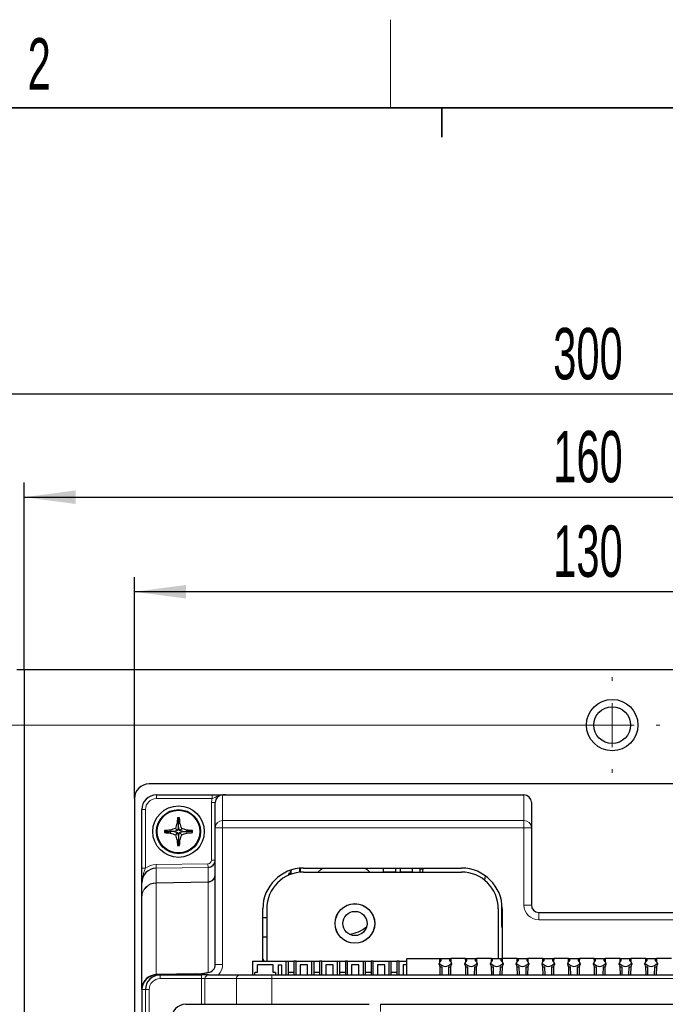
# Model space of a CAD drawing. Header units: millimetres. Extents: x 5 to 418, y 2 to 292.
# Tile 30 of 38: x 96 to 140, y 222 to 288. Entities that reach past the tile are written whole.
import ezdxf

# ---------------------------------------------------------------- set-up
doc = ezdxf.new("R2010")
doc.units = ezdxf.units.MM
doc.layers.add('SLD-0', color=7, linetype='Continuous')
doc.styles.add('SLDTEXTSTYLE0', font='TXT', dxfattribs={"width": 0.605})
doc.dimstyles.new('SLDDIMSTYLE0', dxfattribs={"dimtxt": 3.5, "dimasz": 3.5, "dimexe": 0, "dimexo": 0.0625, "dimgap": 0.875, "dimtad": 1, "dimlfac": 2, "dimrnd": 1e-09, "dimzin": 12, "dimdsep": 46, "dimtxsty": 'SLDTEXTSTYLE0', "dimsah": 1, "dimcen": 0.09, "dimadec": 0, "dimazin": 3, "dimtfac": 1, "dimtofl": 0, "dimtmove": 0, "dimatfit": 3, "dimfxl": 1, "dimfrac": 2, "dimtolj": 1, "dimtzin": 12, "dimarcsym": 0})

# ---------------------------------------------------------------- blocks, each defined once
blk = doc.blocks.new('_D_4')
at = {"color": 7, "linetype": 'Continuous', "lineweight": 0}
for p, q in [((136.578, 240.502), (52.248, 240.502)), ((53.248, 240.502), (53.248, 209.002)), ((97.078, 209.002), (52.248, 209.002))]:
    blk.add_line(p, q, dxfattribs=at)
at = {"color": 7, "linetype": 'Continuous', "lineweight": 18}
for points in [[(53.248, 240.502), (52.788, 237.002), (53.708, 237.002)], [(53.248, 209.002), (53.708, 212.502), (52.788, 212.502)]]:
    blk.add_solid(points, dxfattribs=at)
at = {"color": 7, "linetype": 'Continuous', "lineweight": 18, "insert": (48.736, 222.078), "char_height": 3.5, "attachment_point": 1, "rotation": 90, "style": 'SLDTEXTSTYLE0'}
blk.add_mtext('63', dxfattribs=at)
blk = doc.blocks.new('_D_6')
at = {"layer": 'SLD-0', "color": 7}
for p, q in [((104.078, 235.502), (104.078, 250.575)), ((169.078, 235.502), (169.078, 250.575)), ((169.078, 249.575), (104.078, 249.575))]:
    blk.add_line(p, q, dxfattribs=at)
for points in [[(104.078, 249.575), (107.578, 249.115), (107.578, 250.035)], [(169.078, 249.575), (165.578, 250.035), (165.578, 249.115)]]:
    blk.add_solid(points, dxfattribs=at)
at = {"layer": 'SLD-0', "color": 7, "insert": (132.568, 254.087), "char_height": 3.5, "attachment_point": 1, "style": 'SLDTEXTSTYLE0'}
blk.add_mtext('130', dxfattribs=at)
blk = doc.blocks.new('_D_7')
at = {"layer": 'SLD-0', "color": 7}
for p, q in [((96.578, 244.252), (96.578, 257.008)), ((176.578, 244.252), (176.578, 257.008)), ((96.578, 256.008), (176.578, 256.008))]:
    blk.add_line(p, q, dxfattribs=at)
for points in [[(96.578, 256.008), (100.078, 255.548), (100.078, 256.468)], [(176.578, 256.008), (173.078, 256.468), (173.078, 255.548)]]:
    blk.add_solid(points, dxfattribs=at)
at = {"layer": 'SLD-0', "color": 7, "insert": (132.568, 260.52), "char_height": 3.5, "attachment_point": 1, "style": 'SLDTEXTSTYLE0'}
blk.add_mtext('160', dxfattribs=at)
blk = doc.blocks.new('_D_8')
at = {"layer": 'SLD-0', "color": 7}
for p, q in [((61.578, 244.252), (61.578, 264.013)), ((211.578, 244.252), (211.578, 264.013)), ((211.578, 263.013), (61.578, 263.013))]:
    blk.add_line(p, q, dxfattribs=at)
for points in [[(61.578, 263.013), (65.078, 262.553), (65.078, 263.473)], [(211.578, 263.013), (208.078, 263.473), (208.078, 262.553)]]:
    blk.add_solid(points, dxfattribs=at)
at = {"layer": 'SLD-0', "color": 7, "insert": (132.568, 267.525), "char_height": 3.5, "attachment_point": 1, "style": 'SLDTEXTSTYLE0'}
blk.add_mtext('300', dxfattribs=at)
blk = doc.blocks.new('SW_CENTERMARKSYMBOL_5')
at = {"color": 0, "linetype": 'Continuous', "lineweight": 18}
for p, q in [((0, 3), (0, 3.25)), ((0, 0), (0, 1.5)), ((-3, 0), (-3.25, 0)), ((0, 0), (-1.5, 0)), ((0, 0), (0, -1.5)), ((0, 0), (1.5, 0)), ((3, 0), (3.25, 0)), ((0, -3), (0, -3.25))]:
    blk.add_line(p, q, dxfattribs=at)

msp = doc.modelspace()

# ---------------------------------------------------------------- linework, layer by layer
at = {"color": 7, "linetype": 'Continuous', "lineweight": 25}
for p, q in [((96.578, 244.2518), (96.078, 244.2518)), ((96.578, 244.2518), (96.578, 83.7518)), ((176.578, 244.2518), (96.578, 244.2518)), ((168.078, 236.5018), (105.078, 236.5018)), ((104.078, 235.5018), (104.078, 92.5018)), ((105.578, 235.7518), (109.3741, 235.7518)), ((109.578, 233.5142), (109.578, 235.2428)), ((110.2613, 235.7518), (110.2656, 235.7518)), ((110.2656, 235.7518), (130.578, 235.7518)), ((131.078, 235.2518), (131.078, 233.5142)), ((104.578, 230.7589), (104.578, 234.7518)), ((107.078, 234.1268), (107.0077, 234.1971)), ((107.078, 234.1268), (107.1483, 234.1971)), ((107.078, 234.1268), (107.078, 233.8077)), ((106.203, 233.2518), (106.1327, 233.3221)), ((106.203, 233.2518), (106.1327, 233.1815)), ((106.203, 233.2518), (106.5222, 233.2518)), ((106.5222, 233.2518), (106.5081, 233.3483)), ((106.5222, 233.2518), (106.5081, 233.1553)), ((106.788, 233.2518), (106.5222, 233.2518)), ((107.0114, 233.3184), (106.788, 233.2518)), ((106.788, 233.2518), (107.0114, 233.1852)), ((107.0114, 233.3184), (106.864, 233.4659)), ((107.0114, 233.1852), (106.864, 233.0377)), ((107.078, 233.8077), (106.9815, 233.8217)), ((107.078, 233.5418), (107.0114, 233.3184)), ((107.0114, 233.1852), (107.078, 232.9618)), ((107.078, 233.8077), (107.1745, 233.8217)), ((107.078, 233.5418), (107.078, 233.8077)), ((107.1446, 233.3184), (107.078, 233.5418)), ((107.078, 232.9618), (107.1446, 233.1852)), ((107.1446, 233.3184), (107.2921, 233.4659)), ((107.3681, 233.2518), (107.1446, 233.3184)), ((107.1446, 233.1852), (107.3681, 233.2518)), ((107.1446, 233.1852), (107.2921, 233.0377)), ((107.3681, 233.2518), (107.6339, 233.2518)), ((107.6339, 233.2518), (107.648, 233.3483)), ((107.6339, 233.2518), (107.648, 233.1553)), ((107.953, 233.2518), (107.6339, 233.2518)), ((107.953, 233.2518), (108.0233, 233.3221)), ((107.953, 233.2518), (108.0233, 233.1815)), ((109.578, 224.2186), (109.578, 233.5142)), ((131.078, 233.5142), (131.078, 228.2518)), ((107.078, 232.6959), (106.9815, 232.6818)), ((107.078, 232.9618), (107.078, 232.6959)), ((107.078, 232.6959), (107.1745, 232.6818)), ((107.078, 232.3768), (107.078, 232.6959)), ((107.078, 232.3768), (107.0077, 232.3065)), ((107.078, 232.3768), (107.1483, 232.3065)), ((114.678, 230.6188), (114.678, 230.3342)), ((114.7265, 230.635), (114.7265, 230.3523)), ((115.3296, 230.4894), (115.3296, 230.7581)), ((115.378, 230.4938), (115.378, 230.762)), ((115.578, 230.7692), (126.328, 230.7692)), ((115.578, 230.5018), (126.328, 230.5018)), ((121.003, 230.7692), (121.003, 230.5268)), ((121.003, 230.5268), (121.853, 230.5268)), ((121.853, 230.5268), (121.853, 230.7692)), ((122.153, 230.7692), (122.153, 230.5268)), ((122.153, 230.5268), (123.003, 230.5268)), ((123.003, 230.5268), (123.003, 230.7692)), ((123.7125, 230.7018), (123.503, 230.7018)), ((123.503, 230.7018), (123.503, 230.5018)), ((123.703, 230.5018), (123.7199, 230.7692)), ((114.578, 230.2931), (114.578, 230.4018)), ((114.678, 230.4018), (114.578, 230.4018)), ((127.9384, 230.2525), (127.8827, 229.9596)), ((104.578, 228.7739), (104.578, 229.7581)), ((104.578, 222.5018), (104.578, 228.7739)), ((112.8106, 224.4268), (112.8106, 228.0018)), ((113.078, 228.0018), (113.078, 224.4268)), ((128.828, 228.0018), (128.828, 224.6268)), ((129.078, 226.8518), (129.078, 228.3121)), ((129.0955, 228.0018), (129.0955, 224.6268)), ((112.8106, 227.4009), (113.078, 227.4009)), ((131.578, 227.7518), (141.578, 227.7518)), ((112.8106, 226.1009), (113.078, 226.1009)), ((122.603, 224.6268), (124.8592, 224.6268)), ((122.603, 223.5018), (122.603, 224.6268)), ((124.8638, 224.3974), (124.8592, 224.6268)), ((124.8592, 224.6268), (124.923, 224.6268)), ((124.923, 224.6268), (124.923, 224.4681)), ((124.923, 224.6268), (125.533, 224.6268)), ((125.533, 224.4681), (125.533, 224.6268)), ((125.533, 224.6268), (125.5968, 224.6268)), ((125.5968, 224.6268), (125.5922, 224.3974)), ((126.6092, 224.6268), (125.5968, 224.6268)), ((126.6138, 224.3974), (126.6092, 224.6268)), ((126.6092, 224.6268), (126.673, 224.6268)), ((126.673, 224.6268), (126.673, 224.4681)), ((126.673, 224.6268), (127.283, 224.6268)), ((127.283, 224.4681), (127.283, 224.6268)), ((127.283, 224.6268), (127.3468, 224.6268)), ((127.3468, 224.6268), (127.3422, 224.3974)), ((128.3592, 224.6268), (127.3468, 224.6268)), ((128.3638, 224.3974), (128.3592, 224.6268)), ((128.3592, 224.6268), (128.423, 224.6268)), ((128.423, 224.6268), (128.423, 224.4681)), ((128.423, 224.6268), (129.033, 224.6268)), ((129.033, 224.4681), (129.033, 224.6268)), ((129.033, 224.6268), (129.0968, 224.6268)), ((129.0968, 224.6268), (129.0922, 224.3974)), ((130.1092, 224.6268), (129.0968, 224.6268)), ((130.1138, 224.3974), (130.1092, 224.6268)), ((130.1092, 224.6268), (130.173, 224.6268)), ((130.173, 224.6268), (130.173, 224.4681)), ((130.173, 224.6268), (130.783, 224.6268)), ((130.783, 224.4681), (130.783, 224.6268)), ((130.783, 224.6268), (130.8468, 224.6268)), ((130.8468, 224.6268), (130.8422, 224.3974)), ((131.8592, 224.6268), (130.8468, 224.6268)), ((131.8638, 224.3974), (131.8592, 224.6268)), ((131.8592, 224.6268), (131.923, 224.6268)), ((131.923, 224.6268), (131.923, 224.4681)), ((131.923, 224.6268), (132.533, 224.6268)), ((132.533, 224.4681), (132.533, 224.6268)), ((132.533, 224.6268), (132.5968, 224.6268)), ((132.5968, 224.6268), (132.5922, 224.3974)), ((133.6092, 224.6268), (132.5968, 224.6268)), ((133.6138, 224.3974), (133.6092, 224.6268)), ((133.6092, 224.6268), (133.673, 224.6268)), ((133.673, 224.6268), (133.673, 224.4681)), ((133.673, 224.6268), (134.283, 224.6268)), ((134.283, 224.4681), (134.283, 224.6268)), ((134.283, 224.6268), (134.3468, 224.6268)), ((134.3468, 224.6268), (134.3422, 224.3974)), ((135.3592, 224.6268), (134.3468, 224.6268)), ((135.3638, 224.3974), (135.3592, 224.6268)), ((135.3592, 224.6268), (135.423, 224.6268)), ((135.423, 224.6268), (135.423, 224.4681)), ((135.423, 224.6268), (136.033, 224.6268)), ((136.033, 224.4681), (136.033, 224.6268)), ((136.033, 224.6268), (136.0968, 224.6268)), ((136.0968, 224.6268), (136.0922, 224.3974)), ((137.1092, 224.6268), (136.0968, 224.6268)), ((137.1138, 224.3974), (137.1092, 224.6268)), ((137.1092, 224.6268), (137.173, 224.6268)), ((137.173, 224.6268), (137.173, 224.4681)), ((137.173, 224.6268), (137.783, 224.6268)), ((137.783, 224.4681), (137.783, 224.6268)), ((137.783, 224.6268), (137.8468, 224.6268)), ((137.8468, 224.6268), (137.8422, 224.3974)), ((138.8592, 224.6268), (137.8468, 224.6268)), ((138.8638, 224.3974), (138.8592, 224.6268)), ((138.8592, 224.6268), (138.923, 224.6268)), ((138.923, 224.6268), (138.923, 224.4681)), ((138.923, 224.6268), (139.533, 224.6268)), ((139.533, 224.4681), (139.533, 224.6268)), ((139.533, 224.6268), (139.5968, 224.6268)), ((139.5968, 224.6268), (139.5922, 224.3974)), ((140.6092, 224.6268), (139.5968, 224.6268)), ((112.103, 224.4268), (112.103, 223.5018)), ((112.103, 224.4268), (114.3778, 224.4268)), ((113.5155, 224.1768), (112.4405, 224.1768)), ((112.4405, 223.6768), (112.4405, 224.1768)), ((113.5155, 223.6768), (113.5155, 224.1768)), ((113.853, 224.1768), (113.853, 223.5018)), ((113.853, 224.1768), (114.103, 224.1768)), ((114.103, 223.5018), (114.103, 224.1768)), ((114.3778, 224.4268), (114.3778, 223.5018)), ((114.3778, 224.4268), (114.528, 224.4268)), ((114.528, 224.4268), (114.528, 223.5018)), ((114.528, 224.4268), (114.928, 224.4268)), ((114.928, 224.4268), (114.928, 223.5018)), ((115.0783, 224.4268), (114.928, 224.4268)), ((115.0783, 224.4268), (116.1278, 224.4268)), ((115.0783, 223.5018), (115.0783, 224.4268)), ((115.853, 224.1768), (115.353, 224.1768)), ((115.353, 224.1768), (115.353, 223.5018)), ((115.853, 223.5018), (115.853, 224.1768)), ((116.1278, 224.4268), (116.1278, 223.5018)), ((116.1278, 224.4268), (116.278, 224.4268)), ((116.278, 224.4268), (116.278, 223.5018)), ((116.278, 224.4268), (116.678, 224.4268)), ((116.678, 224.4268), (116.678, 223.5018)), ((116.8283, 224.4268), (116.678, 224.4268)), ((116.8283, 224.4268), (117.8778, 224.4268)), ((116.8283, 223.5018), (116.8283, 224.4268)), ((117.603, 224.1768), (117.103, 224.1768)), ((117.103, 224.1768), (117.103, 223.5018)), ((117.603, 223.5018), (117.603, 224.1768)), ((117.8778, 224.4268), (117.8778, 223.5018)), ((117.8778, 224.4268), (118.028, 224.4268)), ((118.028, 224.4268), (118.028, 223.5018)), ((118.028, 224.4268), (118.428, 224.4268)), ((118.428, 224.4268), (118.428, 223.5018)), ((118.5783, 224.4268), (118.428, 224.4268)), ((118.5783, 223.5018), (118.5783, 224.4268)), ((118.5783, 224.4268), (119.6278, 224.4268)), ((119.353, 224.1768), (118.853, 224.1768)), ((118.853, 224.1768), (118.853, 223.5018)), ((119.353, 223.5018), (119.353, 224.1768)), ((119.6278, 224.4268), (119.6278, 223.5018)), ((119.6278, 224.4268), (119.778, 224.4268)), ((119.778, 224.4268), (119.778, 223.5018)), ((119.778, 224.4268), (120.178, 224.4268)), ((120.178, 224.4268), (120.178, 223.5018)), ((120.3283, 224.4268), (120.178, 224.4268)), ((120.3283, 223.5018), (120.3283, 224.4268)), ((120.3283, 224.4268), (121.3778, 224.4268)), ((121.103, 224.1768), (120.603, 224.1768)), ((120.603, 224.1768), (120.603, 223.5018)), ((121.103, 223.5018), (121.103, 224.1768)), ((121.3778, 224.4268), (121.3778, 223.5018)), ((121.3778, 224.4268), (121.528, 224.4268)), ((121.528, 224.4268), (121.528, 223.5018)), ((121.528, 224.4268), (121.928, 224.4268)), ((121.928, 224.4268), (121.928, 223.5018)), ((122.0783, 224.4268), (121.928, 224.4268)), ((122.0783, 224.4268), (122.603, 224.4268)), ((122.0783, 223.5018), (122.0783, 224.4268)), ((122.353, 224.1768), (122.353, 223.5018)), ((122.603, 224.1768), (122.353, 224.1768)), ((124.803, 224.2018), (124.803, 224.2768)), ((124.8819, 223.5018), (124.8703, 224.0767)), ((124.953, 224.0518), (124.9799, 224.0518)), ((124.9799, 224.0518), (124.9895, 223.5018)), ((125.4665, 223.5018), (125.4761, 224.0518)), ((125.4761, 224.0518), (125.503, 224.0518)), ((125.5858, 224.0767), (125.5742, 223.5018)), ((125.653, 224.2768), (125.653, 224.2018)), ((126.553, 224.2018), (126.553, 224.2768)), ((126.6319, 223.5018), (126.6203, 224.0767)), ((126.703, 224.0518), (126.7299, 224.0518)), ((126.7299, 224.0518), (126.7395, 223.5018)), ((127.2165, 223.5018), (127.2261, 224.0518)), ((127.2261, 224.0518), (127.253, 224.0518)), ((127.3358, 224.0767), (127.3242, 223.5018)), ((127.403, 224.2768), (127.403, 224.2018)), ((128.303, 224.2018), (128.303, 224.2768)), ((128.3819, 223.5018), (128.3703, 224.0767)), ((128.453, 224.0518), (128.4799, 224.0518)), ((128.4799, 224.0518), (128.4895, 223.5018)), ((128.9665, 223.5018), (128.9761, 224.0518)), ((128.9761, 224.0518), (129.003, 224.0518)), ((129.0858, 224.0767), (129.0742, 223.5018)), ((129.153, 224.2768), (129.153, 224.2018)), ((130.053, 224.2018), (130.053, 224.2768)), ((130.1319, 223.5018), (130.1203, 224.0767)), ((130.203, 224.0518), (130.2299, 224.0518)), ((130.2299, 224.0518), (130.2395, 223.5018)), ((130.7165, 223.5018), (130.7261, 224.0518)), ((130.7261, 224.0518), (130.753, 224.0518)), ((130.8358, 224.0767), (130.8242, 223.5018)), ((130.903, 224.2768), (130.903, 224.2018)), ((131.803, 224.2018), (131.803, 224.2768)), ((131.8819, 223.5018), (131.8703, 224.0767)), ((131.953, 224.0518), (131.9799, 224.0518)), ((131.9799, 224.0518), (131.9895, 223.5018)), ((132.4665, 223.5018), (132.4761, 224.0518)), ((132.4761, 224.0518), (132.503, 224.0518)), ((132.5858, 224.0767), (132.5742, 223.5018)), ((132.653, 224.2768), (132.653, 224.2018)), ((133.553, 224.2018), (133.553, 224.2768)), ((133.6319, 223.5018), (133.6203, 224.0767)), ((133.703, 224.0518), (133.7299, 224.0518)), ((133.7299, 224.0518), (133.7395, 223.5018)), ((134.2165, 223.5018), (134.2261, 224.0518)), ((134.2261, 224.0518), (134.253, 224.0518)), ((134.3358, 224.0767), (134.3242, 223.5018)), ((134.403, 224.2768), (134.403, 224.2018)), ((135.303, 224.2018), (135.303, 224.2768)), ((135.3819, 223.5018), (135.3703, 224.0767)), ((135.453, 224.0518), (135.4799, 224.0518)), ((135.4799, 224.0518), (135.4895, 223.5018)), ((135.9665, 223.5018), (135.9761, 224.0518)), ((135.9761, 224.0518), (136.003, 224.0518)), ((136.0858, 224.0767), (136.0742, 223.5018)), ((136.153, 224.2768), (136.153, 224.2018)), ((137.053, 224.2018), (137.053, 224.2768)), ((137.1319, 223.5018), (137.1203, 224.0767)), ((137.203, 224.0518), (137.2299, 224.0518)), ((137.2299, 224.0518), (137.2395, 223.5018)), ((137.7165, 223.5018), (137.7261, 224.0518)), ((137.7261, 224.0518), (137.753, 224.0518)), ((137.8358, 224.0767), (137.8242, 223.5018)), ((137.903, 224.2768), (137.903, 224.2018)), ((138.803, 224.2018), (138.803, 224.2768)), ((138.8819, 223.5018), (138.8703, 224.0767)), ((138.953, 224.0518), (138.9799, 224.0518)), ((138.9799, 224.0518), (138.9895, 223.5018)), ((139.4665, 223.5018), (139.4761, 224.0518)), ((139.4761, 224.0518), (139.503, 224.0518)), ((139.5858, 224.0767), (139.5742, 223.5018)), ((139.653, 224.2768), (139.653, 224.2018)), ((108.3027, 223.5687), (105.5606, 223.5194)), ((105.578, 223.5018), (105.5925, 223.5018)), ((105.5925, 223.5018), (105.8283, 223.5018)), ((105.8283, 223.5018), (108.6362, 223.5018)), ((109.1192, 223.5018), (108.6362, 223.5018)), ((109.1192, 223.5018), (111.2525, 223.5018)), ((111.2525, 223.5018), (113.4258, 223.5018)), ((112.278, 223.5018), (112.278, 223.6768)), ((112.4405, 223.6768), (112.278, 223.6768)), ((113.4258, 223.5018), (159.7302, 223.5018)), ((113.678, 223.6768), (113.5155, 223.6768)), ((113.678, 223.6768), (113.678, 223.5018)), ((114.528, 223.6868), (114.928, 223.6868)), ((116.278, 223.6868), (116.678, 223.6868)), ((118.028, 223.6868), (118.428, 223.6868)), ((119.778, 223.6868), (120.178, 223.6868)), ((121.528, 223.6868), (121.928, 223.6868)), ((104.578, 222.5018), (104.578, 115.0018)), ((104.5911, 222.5018), (104.5911, 115.0135)), ((107.5794, 221.5018), (108.1265, 221.5018)), ((108.1265, 221.5018), (120.0444, 221.5018)), ((120.8143, 221.5018), (120.8194, 221.5018)), ((120.8194, 221.5018), (152.3367, 221.5018))]:
    msp.add_line(p, q, dxfattribs=at)
at = {"color": 7, "linetype": 'Continuous', "lineweight": 18}
for p, q in [((105.578, 235.5018), (105.578, 235.7518)), ((109.3741, 235.5018), (105.578, 235.5018)), ((109.578, 235.2428), (109.328, 235.2428)), ((109.328, 231.3207), (109.328, 235.2428)), ((109.3741, 235.5018), (109.3741, 235.7518)), ((110.078, 235.7434), (110.078, 234.0139)), ((130.578, 235.7516), (110.2692, 235.7516)), ((130.578, 235.7516), (130.578, 235.7518)), ((130.578, 234.0139), (130.578, 235.7516)), ((104.828, 234.7518), (104.578, 234.7518)), ((104.828, 234.7518), (104.828, 230.7589)), ((110.078, 234.0139), (110.078, 233.5142)), ((110.078, 234.0139), (130.578, 234.0139)), ((130.578, 234.0139), (130.578, 233.5142)), ((109.578, 233.5142), (110.078, 233.5142)), ((110.078, 233.5142), (110.078, 224.2186)), ((130.578, 233.5142), (110.078, 233.5142)), ((130.578, 233.5142), (131.078, 233.5142)), ((130.578, 228.2518), (130.578, 233.5142)), ((109.578, 231.3207), (109.328, 231.3207)), ((104.828, 230.7589), (104.578, 230.7589)), ((105.5562, 231.0089), (109.0824, 231.0705)), ((105.5606, 230.7592), (105.5562, 231.0089)), ((109.0868, 230.8208), (105.5606, 230.7592)), ((105.5606, 230.7592), (105.5606, 229.7729)), ((109.0868, 230.8208), (109.0824, 231.0705)), ((109.0868, 229.8341), (109.0868, 230.8208)), ((105.5606, 229.7729), (109.0868, 229.8341)), ((109.0868, 229.8068), (105.5606, 229.7455)), ((109.0868, 223.6755), (109.0868, 229.8068)), ((105.5606, 229.7455), (105.5606, 223.5194)), ((130.578, 228.2518), (131.078, 228.2518)), ((131.578, 227.2518), (131.578, 227.7518)), ((141.578, 227.2518), (131.578, 227.2518)), ((109.578, 224.2186), (110.078, 224.2186)), ((105.8283, 223.5018), (105.8283, 223.2518)), ((108.6362, 223.2518), (105.8283, 223.2518)), ((108.6362, 223.5018), (108.6362, 223.2518)), ((108.6362, 223.2518), (108.8777, 223.2518)), ((108.6362, 221.5018), (108.6362, 223.2518)), ((108.8777, 223.2518), (108.8777, 221.5018)), ((111.011, 223.2518), (108.8777, 223.2518)), ((113.4258, 223.2518), (111.011, 223.2518)), ((111.011, 221.5018), (111.011, 223.2518)), ((113.4258, 223.5018), (113.4258, 223.2518)), ((113.4258, 223.2518), (113.4258, 221.5018)), ((159.7302, 223.2518), (113.4258, 223.2518)), ((104.8277, 222.5018), (104.5911, 222.5018)), ((104.8277, 222.5018), (105.0773, 222.5018)), ((104.8277, 115.25), (104.8277, 222.5018)), ((105.0773, 222.5018), (105.0773, 115.25)), ((120.8194, 221.5018), (120.8194, 221.0018))]:
    msp.add_line(p, q, dxfattribs=at)
at = {"color": 7, "linetype": 'Continuous', "lineweight": 25, "flags": 128}
for points in [[(116.5568, 230.5018), (116.7503, 230.6768), (116.8713, 230.7692)], [(119.7847, 230.7692), (119.9058, 230.6768), (120.0993, 230.5018)], [(129.0955, 226.7081), (129.0896, 226.7347), (129.078, 226.8518)], [(112.9006, 224.4268), (112.8877, 224.4585), (112.8106, 224.6268)]]:
    msp.add_lwpolyline(points, dxfattribs=at)
at = {"color": 7, "linetype": 'Continuous', "lineweight": 25}
for centre, radius in [((136.578, 240.5018), 1.75), ((136.578, 240.5018), 1.25), ((107.078, 233.2518), 1.75), ((107.078, 233.2518), 1.5), ((107.078, 233.2518), 1.45), ((119.078, 227.0018), 1.35), ((119.078, 227.0018), 1.345), ((119.078, 227.0018), 0.825)]:
    msp.add_circle(centre, radius, dxfattribs=at)
for centre, radius, start, end in [((105.078, 235.5018), 1, 90, 180), ((105.578, 234.7518), 1, 90, 180), ((130.578, 235.2518), 0.5, 0, 90), ((117.1685, 233.2992), 10.2003, 174.949809, 177.063396), ((107.078, 222.664), 11.5333, 89.650812, 90.349188), ((96.9876, 233.2992), 10.2003, 2.936604, 5.050191), ((117.6658, 233.2518), 11.5333, 179.650812, 180.349188), ((107.0307, 223.1614), 10.2003, 92.936604, 95.050191), ((107.0307, 243.3422), 10.2003, 264.949809, 267.063396), ((110.1899, 222.8022), 11.1703, 107.322351, 109.244861), ((110.1899, 243.7014), 11.1703, 250.755139, 252.677649), ((117.5277, 230.1399), 11.1703, 160.755139, 162.677649), ((96.6284, 230.1399), 11.1703, 17.322351, 19.244861), ((103.9662, 222.8022), 11.1703, 70.755139, 72.677649), ((103.9662, 243.7014), 11.1703, 287.322351, 289.244861), ((107.1254, 223.1614), 10.2003, 84.949809, 87.063396), ((107.1254, 243.3422), 10.2003, 272.936604, 275.050191), ((96.4903, 233.2518), 11.5333, 359.650812, 0.349188), ((117.5277, 236.3636), 11.1703, 197.322351, 199.244861), ((117.1685, 233.2044), 10.2003, 182.936604, 185.050191), ((96.9876, 233.2044), 10.2003, 354.949809, 357.063396), ((96.6284, 236.3636), 11.1703, 340.755139, 342.677649), ((107.078, 243.8395), 11.5333, 269.650812, 270.349188), ((109.078, 231.3207), 0.5, 271, 0), ((115.578, 228.0018), 2.7675, 90, 180), ((115.578, 228.0018), 2.5, 90, 180), ((126.328, 228.0018), 2.7675, 0, 90), ((126.328, 228.0018), 2.5, 0, 90), ((131.578, 228.2518), 0.5, 180, 270), ((118.328, 228.7375), 2.5, 278.668054, 308.070704), ((124.8605, 224.4681), 0.0625, 295.804009, 0), ((125.5955, 224.4681), 0.0625, 180, 244.195991), ((126.6105, 224.4681), 0.0625, 295.804009, 0), ((127.3455, 224.4681), 0.0625, 180, 244.195991), ((128.3605, 224.4681), 0.0625, 295.804009, 0), ((129.0955, 224.4681), 0.0625, 180, 244.195991), ((130.1105, 224.4681), 0.0625, 295.804009, 0), ((130.8455, 224.4681), 0.0625, 180, 244.195991), ((131.8605, 224.4681), 0.0625, 295.804009, 0), ((132.5955, 224.4681), 0.0625, 180, 244.195991), ((133.6105, 224.4681), 0.0625, 295.804009, 0), ((134.3455, 224.4681), 0.0625, 180, 244.195991), ((135.3605, 224.4681), 0.0625, 295.804009, 0), ((136.0955, 224.4681), 0.0625, 180, 244.195991), ((137.1105, 224.4681), 0.0625, 295.804009, 360), ((137.8455, 224.4681), 0.0625, 180, 244.195991), ((138.8605, 224.4681), 0.0625, 295.804009, 0), ((139.5955, 224.4681), 0.0625, 180, 244.195991), ((124.953, 224.2768), 0.15, 126.483141, 180), ((124.953, 224.2018), 0.15, 180, 236.530725), ((124.953, 224.2768), 0.15, 115.804011, 126.483141), ((124.953, 224.2018), 0.15, 236.530725, 270), ((125.503, 224.2018), 0.15, 270, 303.469275), ((125.503, 224.2768), 0.15, 53.516859, 64.195989), ((125.503, 224.2018), 0.15, 303.469275, 0), ((125.503, 224.2768), 0.15, 0, 53.516859), ((126.703, 224.2768), 0.15, 126.483141, 180), ((126.703, 224.2018), 0.15, 180, 236.530725), ((126.703, 224.2768), 0.15, 115.804011, 126.483141), ((126.703, 224.2018), 0.15, 236.530725, 270), ((127.253, 224.2018), 0.15, 270, 303.469275), ((127.253, 224.2768), 0.15, 53.516859, 64.195989), ((127.253, 224.2018), 0.15, 303.469275, 0), ((127.253, 224.2768), 0.15, 0, 53.516859), ((128.453, 224.2768), 0.15, 126.483141, 180), ((128.453, 224.2018), 0.15, 180, 236.530725), ((128.453, 224.2768), 0.15, 115.804011, 126.483141), ((128.453, 224.2018), 0.15, 236.530725, 270), ((129.003, 224.2018), 0.15, 270, 303.469275), ((129.003, 224.2768), 0.15, 53.516859, 64.195989), ((129.003, 224.2018), 0.15, 303.469275, 0), ((129.003, 224.2768), 0.15, 0, 53.516859), ((130.203, 224.2768), 0.15, 126.483141, 180), ((130.203, 224.2018), 0.15, 180, 236.530725), ((130.203, 224.2768), 0.15, 115.804011, 126.483141), ((130.203, 224.2018), 0.15, 236.530725, 270), ((130.753, 224.2018), 0.15, 270, 303.469275), ((130.753, 224.2768), 0.15, 53.516859, 64.195989), ((130.753, 224.2018), 0.15, 303.469275, 360), ((130.753, 224.2768), 0.15, 360, 53.516859), ((131.953, 224.2768), 0.15, 126.483141, 180), ((131.953, 224.2018), 0.15, 180, 236.530725), ((131.953, 224.2768), 0.15, 115.804011, 126.483141), ((131.953, 224.2018), 0.15, 236.530725, 270), ((132.503, 224.2018), 0.15, 270, 303.469275), ((132.503, 224.2768), 0.15, 53.516859, 64.195989), ((132.503, 224.2018), 0.15, 303.469275, 0), ((132.503, 224.2768), 0.15, 0, 53.516859), ((133.703, 224.2768), 0.15, 126.483141, 180), ((133.703, 224.2018), 0.15, 180, 236.530725), ((133.703, 224.2768), 0.15, 115.804011, 126.483141), ((133.703, 224.2018), 0.15, 236.530725, 270), ((134.253, 224.2018), 0.15, 270, 303.469275), ((134.253, 224.2768), 0.15, 53.516859, 64.195989), ((134.253, 224.2018), 0.15, 303.469275, 0), ((134.253, 224.2768), 0.15, 0, 53.516859), ((135.453, 224.2768), 0.15, 126.483141, 180), ((135.453, 224.2018), 0.15, 180, 236.530725), ((135.453, 224.2768), 0.15, 115.804011, 126.483141), ((135.453, 224.2018), 0.15, 236.530725, 270), ((136.003, 224.2018), 0.15, 270, 303.469275), ((136.003, 224.2768), 0.15, 53.516859, 64.195989), ((136.003, 224.2018), 0.15, 303.469275, 0), ((136.003, 224.2768), 0.15, 0, 53.516859), ((137.203, 224.2768), 0.15, 126.483141, 180), ((137.203, 224.2018), 0.15, 180, 236.530725), ((137.203, 224.2768), 0.15, 115.804011, 126.483141), ((137.203, 224.2018), 0.15, 236.530725, 270), ((137.753, 224.2018), 0.15, 270, 303.469275), ((137.753, 224.2768), 0.15, 53.516859, 64.195989), ((137.753, 224.2018), 0.15, 303.469275, 0), ((137.753, 224.2768), 0.15, 0, 53.516859), ((138.953, 224.2768), 0.15, 126.483141, 180), ((138.953, 224.2018), 0.15, 180, 236.530725), ((138.953, 224.2768), 0.15, 115.804011, 126.483141), ((138.953, 224.2018), 0.15, 236.530725, 270), ((139.503, 224.2018), 0.15, 270, 303.469275), ((139.503, 224.2768), 0.15, 53.516859, 64.195989), ((139.503, 224.2018), 0.15, 303.469275, 0), ((139.503, 224.2768), 0.15, 0, 53.516859), ((105.578, 222.5018), 1, 90, 180)]:
    msp.add_arc(centre, radius, start, end, dxfattribs=at)
at = {"color": 7, "linetype": 'Continuous', "lineweight": 18}
for centre, radius, start, end in [((105.578, 234.7518), 0.75, 90, 180), ((110.0779, 233.514), 0.4998, 89.982548, 179.982538), ((130.5782, 233.514), 0.4998, 0.017462, 90.017452), ((110.0721, 229.8204), 0.9854, 179.204023, 180.795977), ((105.5776, 228.7735), 0.9996, 90.975616, 179.976704), ((105.5636, 228.7599), 0.9856, 90.172763, 179.187433), ((106.5459, 229.7592), 0.9854, 179.204023, 180.795977), ((131.578, 228.2518), 1, 180, 270), ((109.1235, 223.256), 0.2459, 91.010185, 180.97576), ((111.2568, 223.256), 0.2459, 91.010185, 180.97576)]:
    msp.add_arc(centre, radius, start, end, dxfattribs=at)
for centre, major_axis, ratio, start_param, end_param in [((110.078, 235.2428), (0, 0.7505), 0.9993908, 1.2183769, 1.5707963), ((109.078, 231.3207), (0, -0.2502), 0.9991681, 0.0174533, 1.5707963), ((105.578, 229.7581), (0, 1.251), 0.9991681, 0.0174533, 0.6435011), ((109.078, 230.3276), (0, 0.5209), 0.9598542, 3.1590459, 4.712389), ((109.078, 224.2186), (0, 1.029), 0.9717846, 3.9417986, 4.712389), ((105.8283, 222.5018), (0.751, 0), 0.9986295, 1.5707963, 3.1415927), ((109.078, 224.2186), (0, 1.029), 0.9717846, 2.2543403, 2.3413867)]:
    msp.add_ellipse(centre, major_axis=major_axis, ratio=ratio, start_param=start_param, end_param=end_param, dxfattribs=at)
at = {"color": 7, "linetype": 'Continuous', "lineweight": 25}
for centre, major_axis, ratio, start_param, end_param in [((110.078, 235.2428), (0, 0.5006), 0.9987826, 0, 1.5707963), ((130.578, 235.2518), (0.5, 0), 0.9996954, 0, 1.5707963), ((105.578, 229.7581), (0, 1.0012), 0.9987528, 0.0174533, 1.5707963), ((109.078, 230.3276), (0.5, 0), 0.987058, 4.7298423, 6.2831853), ((109.078, 224.2186), (0, 0.5431), 0.920569, 3.1590459, 4.712389), ((125.228, 225.4094), (0, 1.3284), 0.5770863, 2.5571517, 3.7260336), ((126.978, 225.4094), (0, 1.3284), 0.5770863, 2.5571517, 3.7260336), ((128.728, 225.4094), (0, 1.3284), 0.5770863, 2.5571517, 3.7260336), ((130.478, 225.4094), (0, 1.3284), 0.5770863, 2.5571517, 3.7260336), ((132.228, 225.4094), (0, 1.3284), 0.5770863, 2.5571517, 3.7260336), ((133.978, 225.4094), (0, 1.3284), 0.5770863, 2.5571517, 3.7260336), ((135.728, 225.4094), (0, 1.3284), 0.5770863, 2.5571517, 3.7260336), ((137.478, 225.4094), (0, 1.3284), 0.5770863, 2.5571517, 3.7260336), ((139.228, 225.4094), (0, 1.3284), 0.5770863, 2.5571517, 3.7260336), ((105.5925, 222.5018), (1.0014, 0), 0.9986295, 1.5707963, 3.1415927), ((105.578, 222.4906), (0, 1.029), 0.9717846, 0.0174533, 1.173678), ((105.8283, 222.5018), (1.0007, 0), 0.9993138, 1.5707963, 3.1415927), ((107.5794, 220.5018), (-1.0014, 0), 0.9986295, 4.712389, 6.2831853)]:
    msp.add_ellipse(centre, major_axis=major_axis, ratio=ratio, start_param=start_param, end_param=end_param, dxfattribs=at)
for points, knots in [([(109.3741, 235.7518), (109.4435, 235.7518), (109.5818, 235.7518), (109.755, 235.7518), (109.8602, 235.7518), (109.9289, 235.7518), (109.9739, 235.7518), (110.0158, 235.7518), (110.0492, 235.7518), (110.0692, 235.7518), (110.0892, 235.7518), (110.1253, 235.7518), (110.1806, 235.7518), (110.2298, 235.7518), (110.2613, 235.7518)], [0, 0, 0, 0, 0.1913305, 0.381735, 0.5407487, 0.5795275, 0.6537724, 0.7238435, 0.7477561, 0.7663386, 0.781969, 0.801914, 0.8732172, 1, 1, 1, 1]), ([(110.1382, 235.7448), (110.1189, 235.7444), (110.0989, 235.7439), (110.0789, 235.7434), (110.078, 235.7434)], [0, 0, 0, 0, 0.9569108, 1, 1, 1, 1]), ([(110.2692, 235.7516), (110.2696, 235.7516), (110.2706, 235.7514), (110.2661, 235.7508), (110.2342, 235.7488), (110.195, 235.7464), (110.1466, 235.7451), (110.1382, 235.7448)], [0, 0, 0, 0, 0.01673705, 0.0555249, 0.21773054, 0.86261054, 1, 1, 1, 1]), ([(110.2692, 235.7516), (110.2684, 235.7517), (110.2672, 235.7518), (110.266, 235.7518), (110.2656, 235.7518)], [0, 0, 0, 0, 0.7179811, 1, 1, 1, 1]), ([(104.578, 229.7581), (104.578, 229.7591), (104.578, 229.7891), (104.578, 229.9052), (104.578, 230.1376), (104.578, 230.4442), (104.578, 230.6745), (104.578, 230.7589)], [0, 0, 0, 0, 0.0034043, 0.1020896, 0.3944272, 0.778141, 1, 1, 1, 1]), ([(108.3027, 223.5687), (108.3872, 223.5722), (108.5901, 223.5805), (108.8573, 223.6211), (109.0174, 223.6578), (109.086, 223.6753), (109.0868, 223.6755)], [0, 0, 0, 0, 0.2812428, 0.6749739, 0.9964857, 1, 1, 1, 1])]:
    msp.add_open_spline(points, degree=3, knots=knots, dxfattribs=at)
at = {"color": 7, "linetype": 'Continuous', "lineweight": 18}
for points, knots in [([(110.1382, 235.7448), (110.1373, 235.7449), (110.1234, 235.7461), (110.0985, 235.7475), (110.0619, 235.7476), (110.0246, 235.7458), (109.9651, 235.7394), (109.8897, 235.7233), (109.7687, 235.6819), (109.6423, 235.6166), (109.5055, 235.545), (109.4152, 235.5153), (109.3741, 235.5018)], [0, 0, 0, 0, 0.0032557, 0.0499788, 0.0891498, 0.1332847, 0.1831873, 0.3052639, 0.416675, 0.6617927, 0.8462553, 1, 1, 1, 1]), ([(104.828, 230.7589), (104.8056, 230.6976), (104.7373, 230.5108), (104.6331, 230.2249), (104.5856, 229.9594), (104.5786, 229.8119), (104.5781, 229.7734), (104.578, 229.7625), (104.578, 229.7595), (104.578, 229.7581)], [0, 0, 0, 0, 0.1830935, 0.5584244, 0.8828054, 0.9680257, 0.9911269, 0.9957563, 1, 1, 1, 1])]:
    msp.add_open_spline(points, degree=3, knots=knots, dxfattribs=at)
at = {"layer": 'SLD-0', "lineweight": 18}
msp.add_line((121.5, 282.5), (121.5, 288.5), dxfattribs=at)
at = {"layer": 'SLD-0', "lineweight": 35}
msp.add_line((408, 282.5), (26, 282.5), dxfattribs=at)
at = {"layer": 'SLD-0'}
for p, q in [((125, 280.5), (125, 282.5)), ((125, 282.5), (125, 280.5))]:
    msp.add_line(p, q, dxfattribs=at)

# ---------------------------------------------------------------- block references
at = {"color": 7, "linetype": 'Continuous', "lineweight": 0}
msp.add_blockref('SW_CENTERMARKSYMBOL_5', (136.578, 240.5018), dxfattribs=at)

# ---------------------------------------------------------------- texts
at = {"layer": 'SLD-0', "insert": (97.6027, 287.243), "char_height": 3.5, "attachment_point": 2, "style": 'SLDTEXTSTYLE0'}
msp.add_mtext('2', dxfattribs=at)

# ---------------------------------------------------------------- dimensions: what is measured, and where the dimension line sits
at = {"color": 7, "linetype": 'Continuous', "lineweight": 18}
dim = msp.add_linear_dim(base=(53.2479, 209.0018), p1=(136.578, 240.5018), p2=(97.078, 209.0018), angle=90, dimstyle='SLDDIMSTYLE0', dxfattribs=at)
dim.commit()
dim.dimension.update_dxf_attribs({"geometry": '_D_4', "text_midpoint": (53.2479, 224.7518), "dimtype": 160})
at = {"layer": 'SLD-0', "color": 7}
for base, p1, p2, picture, middle in [((61.578, 263.0133), (211.578, 244.2518), (61.578, 244.2518), '_D_8', (136.578, 263.0133)), ((176.578, 256.0079), (96.578, 244.2518), (176.578, 244.2518), '_D_7', (136.578, 256.0079)), ((104.078, 249.5748), (169.078, 235.5018), (104.078, 235.5018), '_D_6', (136.578, 249.5748))]:
    dim = msp.add_linear_dim(base=base, p1=p1, p2=p2, dimstyle='SLDDIMSTYLE0', dxfattribs=at)
    dim.commit()
    dim.dimension.update_dxf_attribs({"geometry": picture, "text_midpoint": middle, "dimtype": 160})

doc.saveas('drawing.dxf')
